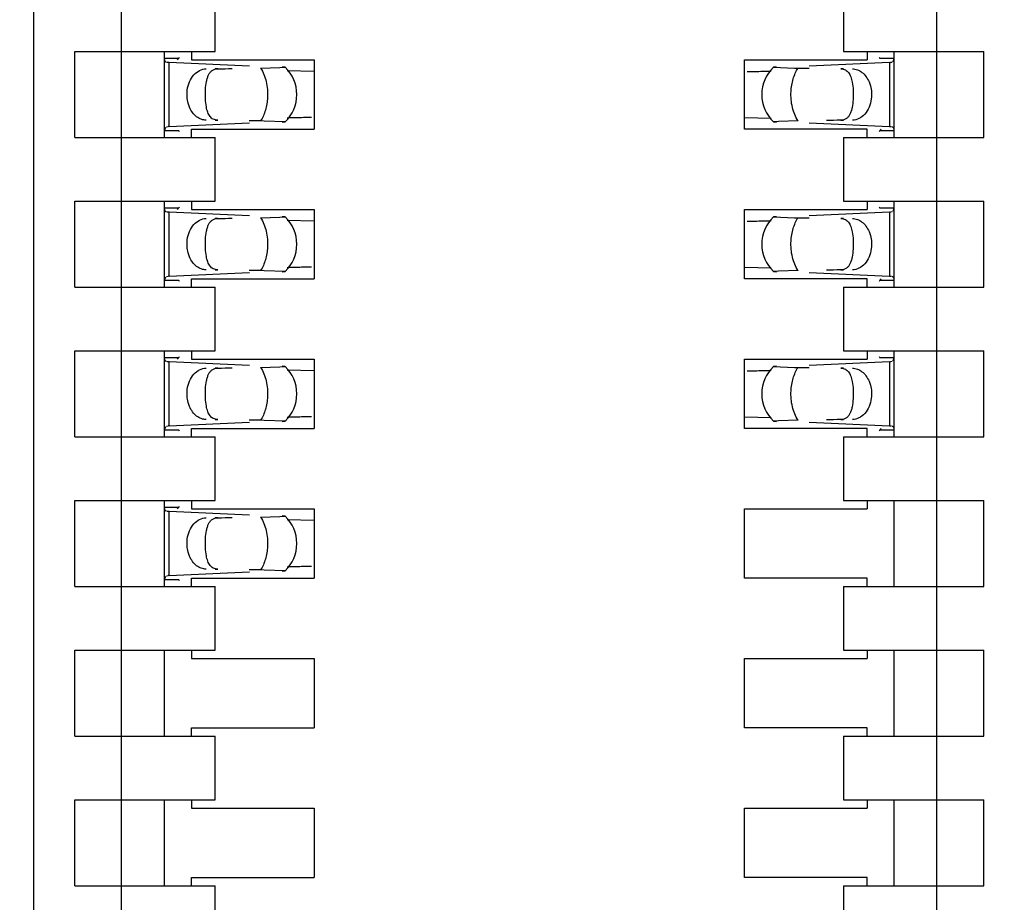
# Model space of a CAD drawing. Header units: inches. Extents: x 0 to 22, y 0 to 17.
# Tile 13 of 52: x 4.074 to 4.281, y 9.169 to 9.355. Entities that reach past the tile are written whole.
import ezdxf

# ---------------------------------------------------------------- set-up
doc = ezdxf.new("R2010")
doc.units = ezdxf.units.IN
doc.header["$LTSCALE"] = 1.21
doc.header["$MEASUREMENT"] = 0
doc.layers.get('0').update_dxf_attribs({"linetype": 'CONTINUOUS'})
doc.layers.add('DIMENSIONS', color=7, linetype='CONTINUOUS')
doc.styles.get("Standard").update_dxf_attribs({"font": 'txt', "width": 0.8})
doc.dimstyles.new('DIMSTYLE_1', dxfattribs={"dimtxt": 0.125, "dimasz": 0.18, "dimexe": 0.18, "dimexo": 0.0625, "dimgap": 0.09, "dimtad": 0, "dimtih": 1, "dimtoh": 1, "dimdec": 3, "dimzin": 4, "dimdsep": 46, "dimtxsty": 'STANDARD', "dimblk": '_FILLED', "dimblk1": '_FILLED', "dimblk2": '_FILLED', "dimcen": 0.09, "dimadec": 0, "dimazin": 0, "dimtp": 0.01, "dimtm": 0.01, "dimtfac": 1, "dimtdec": 3, "dimtofl": 0, "dimtmove": 0, "dimatfit": 3, "dimldrblk": '_FILLED', "dimfxl": 1, "dimtolj": 1, "dimtzin": 4, "dimarcsym": 0})

# ---------------------------------------------------------------- blocks, each defined once
blk = doc.blocks.new('*D3')
at = {"layer": 'DIMENSIONS', "color": 2, "linetype": 'CONTINUOUS'}
blk.add_line((4.038634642, 7.6576741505), (3.554734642, 7.6576741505), dxfattribs=at)
at = {"layer": 'DIMENSIONS', "color": 2, "linetype": 'CONTINUOUS', "insert": (3.492234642, 7.7201741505), "char_height": 0.125, "width": 1.525, "attachment_point": 3, "line_spacing_factor": 0.9}
blk.add_mtext('-4.222{\\Ftxt.shx;\\W1.000000;\\H0.125000; }[107.24]', dxfattribs=at)
blk = doc.blocks.new('_FILLED')
at = {"color": 0, "linetype": 'BYBLOCK'}
blk.add_solid([(0, 0), (-1, 0.1736111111), (-1, -0.1736111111)], dxfattribs=at)
blk = doc.blocks.new('*D4')
at = {"layer": 'DIMENSIONS', "color": 2, "linetype": 'CONTINUOUS'}
blk.add_line((4.453634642, 7.0576741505), (3.554734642, 7.0576741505), dxfattribs=at)
at = {"layer": 'DIMENSIONS', "color": 2, "linetype": 'CONTINUOUS', "insert": (3.492234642, 7.1201741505), "char_height": 0.125, "width": 1.525, "attachment_point": 3, "line_spacing_factor": 0.9}
blk.add_mtext('-4.822{\\Ftxt.shx;\\W1.000000;\\H0.125000; }[122.48]', dxfattribs=at)
blk = doc.blocks.new('*D5')
at = {"layer": 'DIMENSIONS', "color": 2, "linetype": 'CONTINUOUS'}
for p, q in [((4.0577810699, 6.9362306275), (3.9375, 6.75)), ((4.441734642, 6.9362306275), (4.0577810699, 6.9362306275)), ((3.9375, 6.75), (3.554734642, 6.75))]:
    blk.add_line(p, q, dxfattribs=at)
at = {"layer": 'DIMENSIONS', "color": 2, "linetype": 'CONTINUOUS', "insert": (3.492234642, 6.8125), "char_height": 0.125, "width": 1.525, "attachment_point": 3, "line_spacing_factor": 0.9}
blk.add_mtext('-4.943{\\Ftxt.shx;\\W1.000000;\\H0.125000; }[125.56]', dxfattribs=at)

msp = doc.modelspace()

# ---------------------------------------------------------------- linework, layer by layer
at = {"color": 7, "linetype": 'CONTINUOUS'}
for p, q in [((4.2667716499, 8.3053749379), (4.2667716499, 10.8770284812)), ((4.0766141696, 8.2919891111), (4.0766141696, 10.8293906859)), ((4.0951181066, 8.3562762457), (4.0951181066, 10.8261271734)), ((4.1148031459, 9.3482883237), (4.1148031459, 9.3616741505)), ((4.2470866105, 9.3616741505), (4.2470866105, 9.3482883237)), ((4.0852755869, 9.3301780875), (4.0852755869, 9.3482883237)), ((4.0852755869, 9.3482883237), (4.1148031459, 9.3482883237)), ((4.1041732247, 9.3301780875), (4.1041732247, 9.3482883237)), ((4.1071184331, 9.3467949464), (4.1041732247, 9.3467949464)), ((4.1041732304, 9.3467863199), (4.1041741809, 9.3468571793)), ((4.1041881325, 9.3465492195), (4.1041732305, 9.3467850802)), ((4.106902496, 9.3465420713), (4.1071184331, 9.3467949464)), ((4.109842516, 9.3482883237), (4.109842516, 9.3465166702)), ((4.109842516, 9.3465166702), (4.1356692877, 9.3465166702)), ((4.1356692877, 9.3465166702), (4.1356692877, 9.331949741)), ((4.2262204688, 9.331949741), (4.2262204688, 9.3465166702)), ((4.2262204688, 9.3465166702), (4.2520472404, 9.3465166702)), ((4.2470866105, 9.3482883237), (4.2766141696, 9.3482883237)), ((4.2520472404, 9.3482883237), (4.2520472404, 9.3465166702)), ((4.2577165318, 9.3467949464), (4.2547713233, 9.3467949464)), ((4.2577165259, 9.3467850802), (4.2574714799, 9.3460770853)), ((4.2577155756, 9.3468571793), (4.257716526, 9.3467863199)), ((4.2577165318, 9.3482883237), (4.2577165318, 9.3301780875)), ((4.2766141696, 9.3301780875), (4.2766141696, 9.3482883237)), ((4.1051400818, 9.3459740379), (4.104724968, 9.3459966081)), ((4.1220231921, 9.3451914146), (4.105140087, 9.3459758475)), ((4.1243585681, 9.3447982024), (4.1284519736, 9.3448902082)), ((4.1284519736, 9.3448902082), (4.1295120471, 9.3449584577)), ((4.1295237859, 9.3449695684), (4.1288931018, 9.3450228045)), ((4.2329966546, 9.3450228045), (4.2323659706, 9.3449695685)), ((4.2323659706, 9.3449695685), (4.2367844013, 9.3448106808)), ((4.2367844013, 9.3448106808), (4.2375311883, 9.3447982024)), ((4.2567496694, 9.3459758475), (4.2398665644, 9.3451914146)), ((4.2573293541, 9.3460078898), (4.2569714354, 9.3459853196)), ((4.1356586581, 9.3440466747), (4.1299942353, 9.3441870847)), ((4.2262310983, 9.3344197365), (4.2318955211, 9.3342793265)), ((4.1041732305, 9.331681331), (4.1044182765, 9.3323893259)), ((4.1045604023, 9.3324585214), (4.104918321, 9.3324810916)), ((4.105140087, 9.3324905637), (4.1220231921, 9.3332749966)), ((4.109842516, 9.3301780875), (4.109842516, 9.331949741)), ((4.109842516, 9.331949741), (4.1356692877, 9.331949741)), ((4.1251053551, 9.3336557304), (4.1243585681, 9.3336682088)), ((4.1295237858, 9.3334968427), (4.1251053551, 9.3336557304)), ((4.1288931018, 9.3334436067), (4.1295237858, 9.3334968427)), ((4.2520472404, 9.331949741), (4.2262204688, 9.331949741)), ((4.2323659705, 9.3334968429), (4.2329966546, 9.3334436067)), ((4.2334377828, 9.333576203), (4.2323777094, 9.3335079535)), ((4.2375311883, 9.3336682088), (4.2334377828, 9.333576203)), ((4.2398665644, 9.3332749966), (4.2567496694, 9.3324905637)), ((4.2520472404, 9.3301780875), (4.2520472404, 9.331949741)), ((4.2549872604, 9.3319243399), (4.2547713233, 9.3316714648)), ((4.2567496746, 9.3324923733), (4.2571647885, 9.3324698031)), ((4.2577016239, 9.3319171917), (4.2577165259, 9.331681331)), ((4.0852755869, 9.3301780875), (4.1148031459, 9.3301780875)), ((4.1041732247, 9.3316714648), (4.1071184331, 9.3316714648)), ((4.1041741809, 9.3316092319), (4.1041732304, 9.3316800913)), ((4.1148031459, 9.3167922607), (4.1148031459, 9.3301780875)), ((4.2470866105, 9.3301780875), (4.2470866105, 9.3167922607)), ((4.2470866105, 9.3301780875), (4.2766141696, 9.3301780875)), ((4.2547713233, 9.3316714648), (4.2577165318, 9.3316714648)), ((4.257716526, 9.3316800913), (4.2577155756, 9.3316092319)), ((4.0852755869, 9.2986820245), (4.0852755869, 9.3167922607)), ((4.0852755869, 9.3167922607), (4.1148031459, 9.3167922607)), ((4.1041732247, 9.2986820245), (4.1041732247, 9.3167922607)), ((4.1041732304, 9.3152902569), (4.1041741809, 9.3153611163)), ((4.109842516, 9.3167922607), (4.109842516, 9.3150206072)), ((4.2470866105, 9.3167922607), (4.2766141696, 9.3167922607)), ((4.2520472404, 9.3167922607), (4.2520472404, 9.3150206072)), ((4.2577155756, 9.3153611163), (4.257716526, 9.3152902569)), ((4.2577165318, 9.3167922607), (4.2577165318, 9.2986820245)), ((4.2766141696, 9.2986820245), (4.2766141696, 9.3167922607)), ((4.1071184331, 9.3152988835), (4.1041732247, 9.3152988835)), ((4.1041881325, 9.3150531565), (4.1041732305, 9.3152890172)), ((4.1051400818, 9.3144779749), (4.104724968, 9.3145005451)), ((4.1220231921, 9.3136953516), (4.105140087, 9.3144797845)), ((4.106902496, 9.3150460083), (4.1071184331, 9.3152988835)), ((4.109842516, 9.3150206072), (4.1356692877, 9.3150206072)), ((4.1243585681, 9.3133021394), (4.1284519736, 9.3133941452)), ((4.1284519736, 9.3133941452), (4.1295120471, 9.3134623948)), ((4.1295237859, 9.3134735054), (4.1288931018, 9.3135267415)), ((4.1356692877, 9.3150206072), (4.1356692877, 9.300453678)), ((4.2262204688, 9.300453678), (4.2262204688, 9.3150206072)), ((4.2262204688, 9.3150206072), (4.2520472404, 9.3150206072)), ((4.2329966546, 9.3135267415), (4.2323659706, 9.3134735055)), ((4.2323659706, 9.3134735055), (4.2367844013, 9.3133146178)), ((4.2367844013, 9.3133146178), (4.2375311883, 9.3133021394)), ((4.2567496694, 9.3144797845), (4.2398665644, 9.3136953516)), ((4.2577165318, 9.3152988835), (4.2547713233, 9.3152988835)), ((4.2573293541, 9.3145118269), (4.2569714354, 9.3144892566)), ((4.2577165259, 9.3152890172), (4.2574714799, 9.3145810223)), ((4.1356586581, 9.3125506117), (4.1299942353, 9.3126910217)), ((4.2262310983, 9.3029236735), (4.2318955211, 9.3027832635)), ((4.1041732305, 9.300185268), (4.1044182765, 9.3008932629)), ((4.1045604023, 9.3009624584), (4.104918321, 9.3009850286)), ((4.105140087, 9.3009945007), (4.1220231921, 9.3017789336)), ((4.1251053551, 9.3021596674), (4.1243585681, 9.3021721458)), ((4.1295237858, 9.3020007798), (4.1251053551, 9.3021596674)), ((4.1288931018, 9.3019475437), (4.1295237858, 9.3020007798)), ((4.2323659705, 9.3020007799), (4.2329966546, 9.3019475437)), ((4.2334377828, 9.30208014), (4.2323777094, 9.3020118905)), ((4.2375311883, 9.3021721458), (4.2334377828, 9.30208014)), ((4.2398665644, 9.3017789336), (4.2567496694, 9.3009945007)), ((4.2567496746, 9.3009963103), (4.2571647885, 9.3009737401)), ((4.1041732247, 9.3001754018), (4.1071184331, 9.3001754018)), ((4.1041741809, 9.3001131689), (4.1041732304, 9.3001840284)), ((4.109842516, 9.2986820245), (4.109842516, 9.300453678)), ((4.109842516, 9.300453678), (4.1356692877, 9.300453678)), ((4.2520472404, 9.300453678), (4.2262204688, 9.300453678)), ((4.2520472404, 9.2986820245), (4.2520472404, 9.300453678)), ((4.2549872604, 9.3004282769), (4.2547713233, 9.3001754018)), ((4.2547713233, 9.3001754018), (4.2577165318, 9.3001754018)), ((4.2577016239, 9.3004211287), (4.2577165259, 9.300185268)), ((4.257716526, 9.3001840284), (4.2577155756, 9.3001131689)), ((4.0852755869, 9.2986820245), (4.1148031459, 9.2986820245)), ((4.1148031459, 9.2852961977), (4.1148031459, 9.2986820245)), ((4.2470866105, 9.2986820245), (4.2766141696, 9.2986820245)), ((4.2470866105, 9.2986820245), (4.2470866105, 9.2852961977)), ((4.0852755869, 9.2671859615), (4.0852755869, 9.2852961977)), ((4.0852755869, 9.2852961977), (4.1148031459, 9.2852961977)), ((4.1041732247, 9.2671859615), (4.1041732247, 9.2852961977)), ((4.109842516, 9.2852961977), (4.109842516, 9.2835245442)), ((4.2470866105, 9.2852961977), (4.2766141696, 9.2852961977)), ((4.2520472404, 9.2852961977), (4.2520472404, 9.2835245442)), ((4.2577165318, 9.2852961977), (4.2577165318, 9.2671859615)), ((4.2766141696, 9.2671859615), (4.2766141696, 9.2852961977)), ((4.1071184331, 9.2838028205), (4.1041732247, 9.2838028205)), ((4.1041732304, 9.2837941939), (4.1041741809, 9.2838650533)), ((4.1041881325, 9.2835570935), (4.1041732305, 9.2837929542)), ((4.1051400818, 9.2829819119), (4.104724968, 9.2830044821)), ((4.1220231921, 9.2821992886), (4.105140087, 9.2829837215)), ((4.106902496, 9.2835499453), (4.1071184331, 9.2838028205)), ((4.109842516, 9.2835245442), (4.1356692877, 9.2835245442)), ((4.1356692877, 9.2835245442), (4.1356692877, 9.2689576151)), ((4.2262204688, 9.2689576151), (4.2262204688, 9.2835245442)), ((4.2262204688, 9.2835245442), (4.2520472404, 9.2835245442)), ((4.2567496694, 9.2829837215), (4.2398665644, 9.2821992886)), ((4.2577165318, 9.2838028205), (4.2547713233, 9.2838028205)), ((4.2573293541, 9.2830157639), (4.2569714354, 9.2829931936)), ((4.2577165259, 9.2837929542), (4.2574714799, 9.2830849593)), ((4.2577155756, 9.2838650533), (4.257716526, 9.2837941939)), ((4.1243585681, 9.2818060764), (4.1284519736, 9.2818980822)), ((4.1284519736, 9.2818980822), (4.1295120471, 9.2819663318)), ((4.1295237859, 9.2819774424), (4.1288931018, 9.2820306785)), ((4.1356586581, 9.2810545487), (4.1299942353, 9.2811949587)), ((4.2329966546, 9.2820306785), (4.2323659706, 9.2819774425)), ((4.2323659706, 9.2819774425), (4.2367844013, 9.2818185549)), ((4.2367844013, 9.2818185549), (4.2375311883, 9.2818060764)), ((4.105140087, 9.2694984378), (4.1220231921, 9.2702828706)), ((4.1251053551, 9.2706636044), (4.1243585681, 9.2706760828)), ((4.1295237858, 9.2705047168), (4.1251053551, 9.2706636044)), ((4.1288931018, 9.2704514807), (4.1295237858, 9.2705047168)), ((4.2262310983, 9.2714276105), (4.2318955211, 9.2712872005)), ((4.2323659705, 9.2705047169), (4.2329966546, 9.2704514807)), ((4.2334377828, 9.270584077), (4.2323777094, 9.2705158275)), ((4.2375311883, 9.2706760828), (4.2334377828, 9.270584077)), ((4.2398665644, 9.2702828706), (4.2567496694, 9.2694984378)), ((4.1041732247, 9.2686793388), (4.1071184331, 9.2686793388)), ((4.1041732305, 9.268689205), (4.1044182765, 9.2693971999)), ((4.1041741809, 9.2686171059), (4.1041732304, 9.2686879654)), ((4.1045604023, 9.2694663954), (4.104918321, 9.2694889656)), ((4.109842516, 9.2671859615), (4.109842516, 9.2689576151)), ((4.109842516, 9.2689576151), (4.1356692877, 9.2689576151)), ((4.2520472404, 9.2689576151), (4.2262204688, 9.2689576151)), ((4.2520472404, 9.2671859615), (4.2520472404, 9.2689576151)), ((4.2549872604, 9.2689322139), (4.2547713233, 9.2686793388)), ((4.2547713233, 9.2686793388), (4.2577165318, 9.2686793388)), ((4.2567496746, 9.2695002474), (4.2571647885, 9.2694776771)), ((4.2577016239, 9.2689250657), (4.2577165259, 9.268689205)), ((4.257716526, 9.2686879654), (4.2577155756, 9.2686171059)), ((4.0852755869, 9.2671859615), (4.1148031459, 9.2671859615)), ((4.1148031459, 9.2538001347), (4.1148031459, 9.2671859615)), ((4.2470866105, 9.2671859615), (4.2766141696, 9.2671859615)), ((4.2470866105, 9.2671859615), (4.2470866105, 9.2538001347)), ((4.0852755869, 9.2356898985), (4.0852755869, 9.2538001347)), ((4.0852755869, 9.2538001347), (4.1148031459, 9.2538001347)), ((4.1041732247, 9.2356898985), (4.1041732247, 9.2538001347)), ((4.109842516, 9.2538001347), (4.109842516, 9.2520284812)), ((4.2470866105, 9.2538001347), (4.2766141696, 9.2538001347)), ((4.2520472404, 9.2538001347), (4.2520472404, 9.2520284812)), ((4.2577165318, 9.2538001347), (4.2577165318, 9.2356898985)), ((4.2766141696, 9.2356898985), (4.2766141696, 9.2538001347)), ((4.1071184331, 9.2523067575), (4.1041732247, 9.2523067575)), ((4.1041732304, 9.2522981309), (4.1041741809, 9.2523689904)), ((4.1041881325, 9.2520610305), (4.1041732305, 9.2522968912)), ((4.1051400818, 9.2514858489), (4.104724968, 9.2515084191)), ((4.1220231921, 9.2507032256), (4.105140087, 9.2514876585)), ((4.106902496, 9.2520538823), (4.1071184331, 9.2523067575)), ((4.109842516, 9.2520284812), (4.1356692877, 9.2520284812)), ((4.1356692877, 9.2520284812), (4.1356692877, 9.2374615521)), ((4.2262204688, 9.2374615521), (4.2262204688, 9.2520284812)), ((4.2262204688, 9.2520284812), (4.2520472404, 9.2520284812)), ((4.1243585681, 9.2503100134), (4.1284519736, 9.2504020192)), ((4.1284519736, 9.2504020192), (4.1295120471, 9.2504702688)), ((4.1295237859, 9.2504813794), (4.1288931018, 9.2505346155)), ((4.1356586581, 9.2495584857), (4.1299942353, 9.2496988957)), ((4.105140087, 9.2380023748), (4.1220231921, 9.2387868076)), ((4.1251053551, 9.2391675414), (4.1243585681, 9.2391800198)), ((4.1295237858, 9.2390086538), (4.1251053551, 9.2391675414)), ((4.1288931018, 9.2389554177), (4.1295237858, 9.2390086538)), ((4.1041732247, 9.2371832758), (4.1071184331, 9.2371832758)), ((4.1041732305, 9.237193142), (4.1044182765, 9.2379011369)), ((4.1041741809, 9.2371210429), (4.1041732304, 9.2371919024)), ((4.1045604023, 9.2379703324), (4.104918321, 9.2379929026)), ((4.109842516, 9.2356898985), (4.109842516, 9.2374615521)), ((4.109842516, 9.2374615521), (4.1356692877, 9.2374615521)), ((4.2520472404, 9.2374615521), (4.2262204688, 9.2374615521)), ((4.2520472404, 9.2356898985), (4.2520472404, 9.2374615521)), ((4.0852755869, 9.2356898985), (4.1148031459, 9.2356898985)), ((4.1148031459, 9.2223040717), (4.1148031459, 9.2356898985)), ((4.2470866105, 9.2356898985), (4.2766141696, 9.2356898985)), ((4.2470866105, 9.2356898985), (4.2470866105, 9.2223040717)), ((4.0852755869, 9.2041938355), (4.0852755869, 9.2223040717)), ((4.0852755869, 9.2223040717), (4.1148031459, 9.2223040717)), ((4.1041732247, 9.2041938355), (4.1041732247, 9.2223040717)), ((4.109842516, 9.2223040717), (4.109842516, 9.2205324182)), ((4.2470866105, 9.2223040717), (4.2766141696, 9.2223040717)), ((4.2520472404, 9.2223040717), (4.2520472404, 9.2205324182)), ((4.2577165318, 9.2223040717), (4.2577165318, 9.2041938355)), ((4.2766141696, 9.2041938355), (4.2766141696, 9.2223040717)), ((4.109842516, 9.2205324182), (4.1356692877, 9.2205324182)), ((4.1356692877, 9.2205324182), (4.1356692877, 9.2059654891)), ((4.2262204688, 9.2059654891), (4.2262204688, 9.2205324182)), ((4.2262204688, 9.2205324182), (4.2520472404, 9.2205324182)), ((4.109842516, 9.2041938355), (4.109842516, 9.2059654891)), ((4.109842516, 9.2059654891), (4.1356692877, 9.2059654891)), ((4.2520472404, 9.2059654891), (4.2262204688, 9.2059654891)), ((4.2520472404, 9.2041938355), (4.2520472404, 9.2059654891)), ((4.0852755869, 9.2041938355), (4.1148031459, 9.2041938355)), ((4.1148031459, 9.1908080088), (4.1148031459, 9.2041938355)), ((4.2470866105, 9.2041938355), (4.2766141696, 9.2041938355)), ((4.2470866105, 9.2041938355), (4.2470866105, 9.1908080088)), ((4.0852755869, 9.1726977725), (4.0852755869, 9.1908080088)), ((4.0852755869, 9.1908080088), (4.1148031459, 9.1908080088)), ((4.1041732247, 9.1726977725), (4.1041732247, 9.1908080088)), ((4.109842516, 9.1908080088), (4.109842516, 9.1890363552)), ((4.109842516, 9.1890363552), (4.1356692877, 9.1890363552)), ((4.1356692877, 9.1890363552), (4.1356692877, 9.1744694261)), ((4.2262204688, 9.1744694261), (4.2262204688, 9.1890363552)), ((4.2262204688, 9.1890363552), (4.2520472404, 9.1890363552)), ((4.2470866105, 9.1908080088), (4.2766141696, 9.1908080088)), ((4.2520472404, 9.1908080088), (4.2520472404, 9.1890363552)), ((4.2577165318, 9.1908080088), (4.2577165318, 9.1726977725)), ((4.2766141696, 9.1726977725), (4.2766141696, 9.1908080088)), ((4.109842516, 9.1726977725), (4.109842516, 9.1744694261)), ((4.109842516, 9.1744694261), (4.1356692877, 9.1744694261)), ((4.2520472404, 9.1744694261), (4.2262204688, 9.1744694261)), ((4.2520472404, 9.1726977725), (4.2520472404, 9.1744694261)), ((4.0852755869, 9.1726977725), (4.1148031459, 9.1726977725)), ((4.1148031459, 9.1593119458), (4.1148031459, 9.1726977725)), ((4.2470866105, 9.1726977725), (4.2766141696, 9.1726977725)), ((4.2470866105, 9.1726977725), (4.2470866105, 9.1593119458))]:
    msp.add_line(p, q, dxfattribs=at)
at = {"color": 9, "linetype": 'CONTINUOUS'}
for p, q in [((4.105140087, 9.3324905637), (4.105140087, 9.3459758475)), ((4.1153828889, 9.3446465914), (4.1148031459, 9.3446465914)), ((4.2470866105, 9.3446465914), (4.2465068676, 9.3446465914)), ((4.2567496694, 9.3459758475), (4.2567496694, 9.3324905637)), ((4.1148031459, 9.3338198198), (4.1153828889, 9.3338198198)), ((4.2465068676, 9.3338198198), (4.2470866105, 9.3338198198)), ((4.105140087, 9.3009945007), (4.105140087, 9.3144797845)), ((4.2567496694, 9.3144797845), (4.2567496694, 9.3009945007)), ((4.1153828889, 9.3131505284), (4.1148031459, 9.3131505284)), ((4.2470866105, 9.3131505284), (4.2465068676, 9.3131505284)), ((4.1148031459, 9.3023237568), (4.1153828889, 9.3023237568)), ((4.2465068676, 9.3023237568), (4.2470866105, 9.3023237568)), ((4.105140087, 9.2694984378), (4.105140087, 9.2829837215)), ((4.2567496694, 9.2829837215), (4.2567496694, 9.2694984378)), ((4.1153828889, 9.2816544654), (4.1148031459, 9.2816544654)), ((4.2470866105, 9.2816544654), (4.2465068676, 9.2816544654)), ((4.1148031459, 9.2708276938), (4.1153828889, 9.2708276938)), ((4.2465068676, 9.2708276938), (4.2470866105, 9.2708276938)), ((4.105140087, 9.2380023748), (4.105140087, 9.2514876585)), ((4.1153828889, 9.2501584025), (4.1148031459, 9.2501584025)), ((4.1148031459, 9.2393316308), (4.1153828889, 9.2393316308))]:
    msp.add_line(p, q, dxfattribs=at)
at = {"color": 7, "linetype": 'CONTINUOUS'}
for centre, radius, start, end in [((4.124129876, 9.3392332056), 0.0078740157, 313.2376953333, 46.7623047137), ((4.2377598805, 9.3392332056), 0.0078740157, 133.2376953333, 226.7623047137), ((4.255193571, 9.378753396), 0.0328162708, 272.7179069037, 273.1055942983), ((4.2163025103, 9.8719820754), 0.5280282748, 271.1421004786, 271.4972558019), ((4.2239819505, 9.5818947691), 0.2378393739, 271.4738626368, 271.9067402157), ((4.1379078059, 9.0965716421), 0.2378393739, 91.4738626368, 91.9067402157), ((4.1455872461, 8.8064843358), 0.5280282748, 91.1421004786, 91.4972558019), ((4.1066961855, 9.2997130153), 0.0328162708, 92.7179069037, 93.1055942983), ((4.124129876, 9.3077371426), 0.0078740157, 313.2376953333, 46.7623047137), ((4.2377598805, 9.3077371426), 0.0078740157, 133.2376953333, 226.7623047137), ((4.255193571, 9.3472573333), 0.0328162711, 272.7179069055, 273.1055942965), ((4.2163025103, 9.840486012), 0.5280282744, 271.1421004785, 271.497255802), ((4.2239819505, 9.5503987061), 0.2378393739, 271.4738626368, 271.9067402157), ((4.1455872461, 8.7749882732), 0.5280282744, 91.1421004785, 91.497255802), ((4.1066961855, 9.2682169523), 0.0328162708, 92.7179069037, 93.1055942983), ((4.1379078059, 9.0650755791), 0.2378393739, 91.4738626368, 91.9067402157), ((4.255193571, 9.3157612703), 0.0328162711, 272.7179069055, 273.1055942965), ((4.124129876, 9.2762410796), 0.0078740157, 313.2376953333, 46.7623047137), ((4.2163025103, 9.808989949), 0.5280282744, 271.1421004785, 271.497255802), ((4.2377598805, 9.2762410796), 0.0078740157, 133.2376953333, 226.7623047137), ((4.2239819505, 9.5189026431), 0.2378393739, 271.4738626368, 271.9067402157), ((4.1379078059, 9.0335795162), 0.2378393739, 91.4738626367, 91.9067402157), ((4.1455872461, 8.7434922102), 0.5280282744, 91.1421004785, 91.497255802), ((4.1066961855, 9.2367208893), 0.0328162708, 92.7179069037, 93.1055942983), ((4.124129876, 9.2447450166), 0.0078740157, 313.2376953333, 46.7623047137), ((4.1379078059, 9.0020834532), 0.2378393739, 91.4738626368, 91.9067402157), ((4.1455872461, 8.7119961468), 0.5280282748, 91.1421004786, 91.4972558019), ((4.1066961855, 9.205224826), 0.0328162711, 92.7179069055, 93.1055942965)]:
    msp.add_arc(centre, radius, start, end, dxfattribs=at)
for centre, major_axis, ratio, start_param, end_param in [((4.1059805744, 9.3578161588), (0, 0.0118110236), 0.2679491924, -2.7738167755, -2.7145116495), ((4.255909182, 9.3578161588), (0, 0.0118110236), 0.2679491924, -3.5686741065, -3.5093685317), ((3.7877231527, 9.3392332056), (0.4711895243, 0.0078735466), 0.0001824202, -0.8018391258, -0.7929241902), ((4.5741666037, 9.3392332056), (0.4711895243, -0.0078735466), 0.0001824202, -2.366612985, -2.3595019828), ((3.7877231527, 9.3392332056), (0.4711895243, -0.0078735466), 0.0001824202, 0.7749796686, 0.7820906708), ((4.5741666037, 9.3392332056), (0.4711895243, 0.0078735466), 0.0001824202, 2.3397535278, 2.3486684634), ((4.1059805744, 9.3206502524), (0, 0.0118110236), 0.2679491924, -0.4270814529, -0.3677758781), ((4.255909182, 9.3206502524), (0, 0.0118110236), 0.2679491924, 0.3677758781, 0.4270810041), ((4.1059805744, 9.3263200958), (-0, 0.0118110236), 0.2679491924, -2.7738167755, -2.7145116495), ((4.255909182, 9.3263200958), (0, 0.0118110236), 0.2679491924, -3.5686741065, -3.5093685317), ((4.5741666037, 9.3077371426), (0.4711895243, -0.0078735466), 0.0001824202, -2.366612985, -2.3595019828), ((3.7877231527, 9.3077371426), (0.4711895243, 0.0078735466), 0.0001824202, -0.8018391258, -0.7929241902), ((3.7877231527, 9.3077371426), (0.4711895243, -0.0078735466), 0.0001824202, 0.7749796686, 0.7820906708), ((4.5741666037, 9.3077371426), (0.4711895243, 0.0078735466), 0.0001824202, 2.3397535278, 2.3486684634), ((4.1059805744, 9.2891541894), (0, 0.0118110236), 0.2679491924, -0.4270814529, -0.3677758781), ((4.255909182, 9.2891541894), (-0, 0.0118110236), 0.2679491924, 0.3677758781, 0.4270810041), ((4.1059805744, 9.2948240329), (0, 0.0118110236), 0.2679491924, -2.7738167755, -2.7145116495), ((4.255909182, 9.2948240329), (-0, 0.0118110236), 0.2679491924, -3.5686741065, -3.5093685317), ((3.7877231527, 9.2762410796), (0.4711895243, 0.0078735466), 0.0001824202, -0.8018391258, -0.7929241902), ((4.5741666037, 9.2762410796), (0.4711895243, -0.0078735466), 0.0001824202, -2.366612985, -2.3595019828), ((3.7877231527, 9.2762410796), (0.4711895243, -0.0078735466), 0.0001824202, 0.7749796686, 0.7820906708), ((4.5741666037, 9.2762410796), (0.4711895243, 0.0078735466), 0.0001824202, 2.3397535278, 2.3486684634), ((4.1059805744, 9.2576581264), (-0, 0.0118110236), 0.2679491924, -0.4270814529, -0.3677758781), ((4.255909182, 9.2576581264), (0, 0.0118110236), 0.2679491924, 0.3677758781, 0.4270810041), ((4.1059805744, 9.2633279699), (-0, 0.0118110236), 0.2679491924, -2.7738167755, -2.7145116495), ((3.7877231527, 9.2447450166), (0.4711895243, 0.0078735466), 0.0001824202, -0.8018391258, -0.7929241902), ((3.7877231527, 9.2447450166), (0.4711895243, -0.0078735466), 0.0001824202, 0.7749796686, 0.7820906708), ((4.1059805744, 9.2261620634), (-0, 0.0118110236), 0.2679491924, -0.4270814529, -0.3677758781)]:
    msp.add_ellipse(centre, major_axis=major_axis, ratio=ratio, start_param=start_param, end_param=end_param, dxfattribs=at)
for points, knots in [([(4.1045603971, 9.3460060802), (4.1045102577, 9.3460216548), (4.1044135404, 9.3460683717), (4.1042522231, 9.3462407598), (4.1042050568, 9.346423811), (4.1041881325, 9.3465492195)], [0, 0, 0, 0, 0.2267990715, 0.4533532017, 1, 1, 1, 1]), ([(4.1089477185, 9.3401654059), (4.1090272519, 9.3407664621), (4.1093319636, 9.3419151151), (4.1102222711, 9.343377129), (4.1114591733, 9.3443805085), (4.1124563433, 9.3446386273), (4.1129328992, 9.3446465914)], [0, 0, 0, 0, 0.28045492, 0.5418465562, 0.779528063, 1, 1, 1, 1]), ([(4.112774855, 9.3402451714), (4.1128097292, 9.3408326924), (4.1129017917, 9.3416754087), (4.1131599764, 9.3427170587), (4.1134069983, 9.3433616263), (4.1137327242, 9.3439009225), (4.1141673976, 9.3443217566), (4.1147336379, 9.3445887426), (4.1151589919, 9.3446428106), (4.1153828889, 9.3446465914)], [0, 0, 0, 0, 0.3111597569, 0.4460927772, 0.566488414, 0.6748242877, 0.776716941, 0.8816123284, 1, 1, 1, 1]), ([(4.2465068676, 9.3446465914), (4.2468395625, 9.3446409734), (4.2473355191, 9.3445466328), (4.2478665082, 9.3441922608), (4.24817979, 9.3438536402), (4.248433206, 9.3434439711), (4.2487196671, 9.3427813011), (4.2488547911, 9.3422317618), (4.2489267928, 9.3418476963)], [0, 0, 0, 0, 0.246021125, 0.3565709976, 0.4674902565, 0.584442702, 0.7110848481, 1, 1, 1, 1]), ([(4.2489568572, 9.3446465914), (4.2493132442, 9.3446406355), (4.2500461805, 9.3444984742), (4.2510407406, 9.3439255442), (4.2518803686, 9.3430442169), (4.2522924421, 9.3423140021), (4.2524629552, 9.3419199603)], [0, 0, 0, 0, 0.2285254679, 0.4679518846, 0.7247253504, 1, 1, 1, 1]), ([(4.1129629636, 9.3366187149), (4.1128552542, 9.3371932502), (4.1127335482, 9.3384037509), (4.1127376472, 9.3396183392), (4.112774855, 9.3402451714)], [0, 0, 0, 0, 0.4821064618, 1, 1, 1, 1]), ([(4.2489267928, 9.3418476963), (4.2490345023, 9.341273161), (4.2491562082, 9.3400626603), (4.2491521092, 9.338848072), (4.2491149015, 9.3382212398)], [0, 0, 0, 0, 0.4821064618, 1, 1, 1, 1]), ([(4.2524629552, 9.3419199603), (4.2525821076, 9.3416446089), (4.2529852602, 9.3404853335), (4.2530633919, 9.339218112), (4.2529420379, 9.3383010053)], [0, 0, 0, 0, 0.2448939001, 1, 1, 1, 1]), ([(4.1094268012, 9.3365464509), (4.1093076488, 9.3368218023), (4.1089044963, 9.3379810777), (4.1088263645, 9.3392482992), (4.1089477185, 9.3401654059)], [0, 0, 0, 0, 0.2448939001, 1, 1, 1, 1]), ([(4.2491149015, 9.3382212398), (4.2490800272, 9.3376337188), (4.2489879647, 9.3367910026), (4.24872978, 9.3357493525), (4.2484827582, 9.3351047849), (4.2481570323, 9.3345654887), (4.2477223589, 9.3341446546), (4.2471561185, 9.3338776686), (4.2467307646, 9.3338236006), (4.2465068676, 9.3338198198)], [0, 0, 0, 0, 0.3111597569, 0.4460927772, 0.566488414, 0.6748242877, 0.776716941, 0.8816123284, 1, 1, 1, 1]), ([(4.2529420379, 9.3383010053), (4.2528625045, 9.3376999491), (4.2525577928, 9.3365512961), (4.2516674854, 9.3350892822), (4.2504305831, 9.3340859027), (4.2494334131, 9.3338277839), (4.2489568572, 9.3338198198)], [0, 0, 0, 0, 0.28045492, 0.5418465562, 0.779528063, 1, 1, 1, 1]), ([(4.1129328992, 9.3338198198), (4.1125765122, 9.3338257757), (4.1118435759, 9.333967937), (4.1108490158, 9.334540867), (4.1100093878, 9.3354221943), (4.1095973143, 9.3361524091), (4.1094268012, 9.3365464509)], [0, 0, 0, 0, 0.2285254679, 0.4679518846, 0.7247253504, 1, 1, 1, 1]), ([(4.1153828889, 9.3338198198), (4.1150501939, 9.3338254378), (4.1145542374, 9.3339197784), (4.1140232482, 9.3342741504), (4.1137099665, 9.334612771), (4.1134565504, 9.3350224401), (4.1131700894, 9.3356851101), (4.1130349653, 9.3362346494), (4.1129629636, 9.3366187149)], [0, 0, 0, 0, 0.246021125, 0.3565709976, 0.4674902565, 0.584442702, 0.7110848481, 1, 1, 1, 1]), ([(4.2573293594, 9.332460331), (4.2573794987, 9.3324447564), (4.257476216, 9.3323980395), (4.2576375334, 9.3322256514), (4.2576846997, 9.3320426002), (4.2577016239, 9.3319171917)], [0, 0, 0, 0, 0.2267990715, 0.4533532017, 1, 1, 1, 1]), ([(4.1045603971, 9.3145100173), (4.1045102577, 9.3145255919), (4.1044135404, 9.3145723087), (4.1042522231, 9.3147446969), (4.1042050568, 9.314927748), (4.1041881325, 9.3150531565)], [0, 0, 0, 0, 0.2267990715, 0.4533532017, 1, 1, 1, 1]), ([(4.1089477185, 9.3086693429), (4.1090272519, 9.3092703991), (4.1093319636, 9.3104190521), (4.1102222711, 9.311881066), (4.1114591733, 9.3128844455), (4.1124563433, 9.3131425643), (4.1129328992, 9.3131505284)], [0, 0, 0, 0, 0.28045492, 0.5418465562, 0.779528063, 1, 1, 1, 1]), ([(4.112774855, 9.3087491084), (4.1128097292, 9.3093366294), (4.1129017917, 9.3101793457), (4.1131599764, 9.3112209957), (4.1134069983, 9.3118655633), (4.1137327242, 9.3124048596), (4.1141673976, 9.3128256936), (4.1147336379, 9.3130926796), (4.1151589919, 9.3131467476), (4.1153828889, 9.3131505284)], [0, 0, 0, 0, 0.3111597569, 0.4460927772, 0.566488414, 0.6748242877, 0.776716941, 0.8816123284, 1, 1, 1, 1]), ([(4.2465068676, 9.3131505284), (4.2468395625, 9.3131449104), (4.2473355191, 9.3130505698), (4.2478665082, 9.3126961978), (4.24817979, 9.3123575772), (4.248433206, 9.3119479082), (4.2487196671, 9.3112852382), (4.2488547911, 9.3107356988), (4.2489267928, 9.3103516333)], [0, 0, 0, 0, 0.246021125, 0.3565709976, 0.4674902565, 0.584442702, 0.7110848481, 1, 1, 1, 1]), ([(4.2489568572, 9.3131505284), (4.2493132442, 9.3131445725), (4.2500461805, 9.3130024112), (4.2510407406, 9.3124294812), (4.2518803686, 9.3115481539), (4.2522924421, 9.3108179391), (4.2524629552, 9.3104238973)], [0, 0, 0, 0, 0.2285254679, 0.4679518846, 0.7247253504, 1, 1, 1, 1]), ([(4.2489267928, 9.3103516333), (4.2490345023, 9.309777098), (4.2491562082, 9.3085665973), (4.2491521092, 9.307352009), (4.2491149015, 9.3067251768)], [0, 0, 0, 0, 0.4821064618, 1, 1, 1, 1]), ([(4.2524629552, 9.3104238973), (4.2525821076, 9.3101485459), (4.2529852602, 9.3089892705), (4.2530633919, 9.307722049), (4.2529420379, 9.3068049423)], [0, 0, 0, 0, 0.2448939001, 1, 1, 1, 1]), ([(4.1094268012, 9.3050503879), (4.1093076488, 9.3053257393), (4.1089044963, 9.3064850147), (4.1088263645, 9.3077522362), (4.1089477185, 9.3086693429)], [0, 0, 0, 0, 0.2448939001, 1, 1, 1, 1]), ([(4.1129629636, 9.3051226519), (4.1128552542, 9.3056971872), (4.1127335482, 9.3069076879), (4.1127376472, 9.3081222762), (4.112774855, 9.3087491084)], [0, 0, 0, 0, 0.4821064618, 1, 1, 1, 1]), ([(4.1129328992, 9.3023237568), (4.1125765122, 9.3023297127), (4.1118435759, 9.302471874), (4.1108490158, 9.303044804), (4.1100093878, 9.3039261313), (4.1095973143, 9.3046563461), (4.1094268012, 9.3050503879)], [0, 0, 0, 0, 0.2285254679, 0.4679518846, 0.7247253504, 1, 1, 1, 1]), ([(4.1153828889, 9.3023237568), (4.1150501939, 9.3023293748), (4.1145542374, 9.3024237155), (4.1140232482, 9.3027780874), (4.1137099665, 9.303116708), (4.1134565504, 9.3035263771), (4.1131700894, 9.3041890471), (4.1130349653, 9.3047385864), (4.1129629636, 9.3051226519)], [0, 0, 0, 0, 0.246021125, 0.3565709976, 0.4674902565, 0.584442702, 0.7110848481, 1, 1, 1, 1]), ([(4.2491149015, 9.3067251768), (4.2490800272, 9.3061376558), (4.2489879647, 9.3052949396), (4.24872978, 9.3042532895), (4.2484827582, 9.3036087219), (4.2481570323, 9.3030694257), (4.2477223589, 9.3026485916), (4.2471561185, 9.3023816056), (4.2467307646, 9.3023275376), (4.2465068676, 9.3023237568)], [0, 0, 0, 0, 0.3111597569, 0.4460927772, 0.566488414, 0.6748242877, 0.776716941, 0.8816123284, 1, 1, 1, 1]), ([(4.2529420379, 9.3068049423), (4.2528625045, 9.3062038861), (4.2525577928, 9.3050552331), (4.2516674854, 9.3035932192), (4.2504305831, 9.3025898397), (4.2494334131, 9.302331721), (4.2489568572, 9.3023237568)], [0, 0, 0, 0, 0.28045492, 0.5418465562, 0.779528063, 1, 1, 1, 1]), ([(4.2573293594, 9.300964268), (4.2573794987, 9.3009486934), (4.257476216, 9.3009019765), (4.2576375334, 9.3007295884), (4.2576846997, 9.3005465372), (4.2577016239, 9.3004211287)], [0, 0, 0, 0, 0.2267990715, 0.4533532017, 1, 1, 1, 1]), ([(4.1045603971, 9.2830139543), (4.1045102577, 9.2830295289), (4.1044135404, 9.2830762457), (4.1042522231, 9.2832486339), (4.1042050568, 9.283431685), (4.1041881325, 9.2835570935)], [0, 0, 0, 0, 0.2267990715, 0.4533532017, 1, 1, 1, 1]), ([(4.1089477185, 9.27717328), (4.1090272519, 9.2777743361), (4.1093319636, 9.2789229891), (4.1102222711, 9.280385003), (4.1114591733, 9.2813883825), (4.1124563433, 9.2816465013), (4.1129328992, 9.2816544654)], [0, 0, 0, 0, 0.28045492, 0.5418465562, 0.779528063, 1, 1, 1, 1]), ([(4.112774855, 9.2772530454), (4.1128097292, 9.2778405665), (4.1129017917, 9.2786832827), (4.1131599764, 9.2797249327), (4.1134069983, 9.2803695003), (4.1137327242, 9.2809087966), (4.1141673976, 9.2813296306), (4.1147336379, 9.2815966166), (4.1151589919, 9.2816506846), (4.1153828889, 9.2816544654)], [0, 0, 0, 0, 0.3111597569, 0.4460927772, 0.566488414, 0.6748242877, 0.776716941, 0.8816123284, 1, 1, 1, 1]), ([(4.2465068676, 9.2816544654), (4.2468395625, 9.2816488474), (4.2473355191, 9.2815545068), (4.2478665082, 9.2812001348), (4.24817979, 9.2808615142), (4.248433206, 9.2804518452), (4.2487196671, 9.2797891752), (4.2488547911, 9.2792396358), (4.2489267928, 9.2788555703)], [0, 0, 0, 0, 0.246021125, 0.3565709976, 0.4674902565, 0.584442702, 0.7110848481, 1, 1, 1, 1]), ([(4.2489568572, 9.2816544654), (4.2493132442, 9.2816485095), (4.2500461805, 9.2815063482), (4.2510407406, 9.2809334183), (4.2518803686, 9.2800520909), (4.2522924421, 9.2793218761), (4.2524629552, 9.2789278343)], [0, 0, 0, 0, 0.2285254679, 0.4679518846, 0.7247253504, 1, 1, 1, 1]), ([(4.2489267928, 9.2788555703), (4.2490345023, 9.278281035), (4.2491562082, 9.2770705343), (4.2491521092, 9.275855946), (4.2491149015, 9.2752291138)], [0, 0, 0, 0, 0.4821064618, 1, 1, 1, 1]), ([(4.2524629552, 9.2789278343), (4.2525821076, 9.278652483), (4.2529852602, 9.2774932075), (4.2530633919, 9.276225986), (4.2529420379, 9.2753088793)], [0, 0, 0, 0, 0.2448939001, 1, 1, 1, 1]), ([(4.1094268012, 9.2735543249), (4.1093076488, 9.2738296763), (4.1089044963, 9.2749889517), (4.1088263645, 9.2762561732), (4.1089477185, 9.27717328)], [0, 0, 0, 0, 0.2448939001, 1, 1, 1, 1]), ([(4.1129629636, 9.2736265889), (4.1128552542, 9.2742011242), (4.1127335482, 9.2754116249), (4.1127376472, 9.2766262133), (4.112774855, 9.2772530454)], [0, 0, 0, 0, 0.4821064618, 1, 1, 1, 1]), ([(4.2491149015, 9.2752291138), (4.2490800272, 9.2746415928), (4.2489879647, 9.2737988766), (4.24872978, 9.2727572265), (4.2484827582, 9.2721126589), (4.2481570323, 9.2715733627), (4.2477223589, 9.2711525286), (4.2471561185, 9.2708855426), (4.2467307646, 9.2708314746), (4.2465068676, 9.2708276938)], [0, 0, 0, 0, 0.3111597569, 0.4460927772, 0.566488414, 0.6748242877, 0.776716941, 0.8816123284, 1, 1, 1, 1]), ([(4.2529420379, 9.2753088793), (4.2528625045, 9.2747078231), (4.2525577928, 9.2735591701), (4.2516674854, 9.2720971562), (4.2504305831, 9.2710937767), (4.2494334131, 9.270835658), (4.2489568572, 9.2708276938)], [0, 0, 0, 0, 0.28045492, 0.5418465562, 0.779528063, 1, 1, 1, 1]), ([(4.1129328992, 9.2708276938), (4.1125765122, 9.2708336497), (4.1118435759, 9.270975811), (4.1108490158, 9.271548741), (4.1100093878, 9.2724300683), (4.1095973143, 9.2731602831), (4.1094268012, 9.2735543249)], [0, 0, 0, 0, 0.2285254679, 0.4679518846, 0.7247253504, 1, 1, 1, 1]), ([(4.1153828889, 9.2708276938), (4.1150501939, 9.2708333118), (4.1145542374, 9.2709276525), (4.1140232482, 9.2712820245), (4.1137099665, 9.2716206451), (4.1134565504, 9.2720303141), (4.1131700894, 9.2726929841), (4.1130349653, 9.2732425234), (4.1129629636, 9.2736265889)], [0, 0, 0, 0, 0.246021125, 0.3565709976, 0.4674902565, 0.584442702, 0.7110848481, 1, 1, 1, 1]), ([(4.2573293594, 9.269468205), (4.2573794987, 9.2694526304), (4.257476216, 9.2694059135), (4.2576375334, 9.2692335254), (4.2576846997, 9.2690504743), (4.2577016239, 9.2689250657)], [0, 0, 0, 0, 0.2267990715, 0.4533532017, 1, 1, 1, 1]), ([(4.1045603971, 9.2515178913), (4.1045102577, 9.2515334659), (4.1044135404, 9.2515801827), (4.1042522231, 9.2517525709), (4.1042050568, 9.251935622), (4.1041881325, 9.2520610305)], [0, 0, 0, 0, 0.2267990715, 0.4533532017, 1, 1, 1, 1]), ([(4.1089477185, 9.245677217), (4.1090272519, 9.2462782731), (4.1093319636, 9.2474269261), (4.1102222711, 9.2488889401), (4.1114591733, 9.2498923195), (4.1124563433, 9.2501504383), (4.1129328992, 9.2501584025)], [0, 0, 0, 0, 0.28045492, 0.5418465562, 0.779528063, 1, 1, 1, 1]), ([(4.112774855, 9.2457569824), (4.1128097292, 9.2463445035), (4.1129017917, 9.2471872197), (4.1131599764, 9.2482288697), (4.1134069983, 9.2488734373), (4.1137327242, 9.2494127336), (4.1141673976, 9.2498335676), (4.1147336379, 9.2501005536), (4.1151589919, 9.2501546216), (4.1153828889, 9.2501584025)], [0, 0, 0, 0, 0.3111597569, 0.4460927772, 0.566488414, 0.6748242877, 0.776716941, 0.8816123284, 1, 1, 1, 1]), ([(4.1094268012, 9.2420582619), (4.1093076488, 9.2423336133), (4.1089044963, 9.2434928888), (4.1088263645, 9.2447601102), (4.1089477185, 9.245677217)], [0, 0, 0, 0, 0.2448939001, 1, 1, 1, 1]), ([(4.1129629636, 9.2421305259), (4.1128552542, 9.2427050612), (4.1127335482, 9.2439155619), (4.1127376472, 9.2451301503), (4.112774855, 9.2457569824)], [0, 0, 0, 0, 0.4821064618, 1, 1, 1, 1]), ([(4.1129328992, 9.2393316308), (4.1125765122, 9.2393375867), (4.1118435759, 9.239479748), (4.1108490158, 9.240052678), (4.1100093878, 9.2409340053), (4.1095973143, 9.2416642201), (4.1094268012, 9.2420582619)], [0, 0, 0, 0, 0.2285254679, 0.4679518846, 0.7247253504, 1, 1, 1, 1]), ([(4.1153828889, 9.2393316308), (4.1150501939, 9.2393372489), (4.1145542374, 9.2394315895), (4.1140232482, 9.2397859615), (4.1137099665, 9.2401245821), (4.1134565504, 9.2405342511), (4.1131700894, 9.2411969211), (4.1130349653, 9.2417464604), (4.1129629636, 9.2421305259)], [0, 0, 0, 0, 0.246021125, 0.3565709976, 0.4674902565, 0.584442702, 0.7110848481, 1, 1, 1, 1])]:
    msp.add_open_spline(points, degree=3, knots=knots, dxfattribs=at)
at = {"color": 9, "linetype": 'CONTINUOUS'}
for points, knots in [([(4.1243585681, 9.3447982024), (4.1249196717, 9.3439386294), (4.1257224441, 9.3418984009), (4.1259052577, 9.3397325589), (4.125847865, 9.3386158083)], [0, 0, 0, 0, 0.4786163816, 1, 1, 1, 1]), ([(4.2360418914, 9.3398506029), (4.2360883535, 9.3407546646), (4.2363712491, 9.3424851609), (4.2370766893, 9.3441019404), (4.2375311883, 9.3447982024)], [0, 0, 0, 0, 0.5212411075, 1, 1, 1, 1]), ([(4.125847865, 9.3386158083), (4.125801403, 9.3377117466), (4.1255185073, 9.3359812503), (4.1248130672, 9.3343644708), (4.1243585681, 9.3336682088)], [0, 0, 0, 0, 0.5212411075, 1, 1, 1, 1]), ([(4.2375311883, 9.3336682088), (4.2369700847, 9.3345277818), (4.2361673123, 9.3365680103), (4.2359844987, 9.3387338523), (4.2360418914, 9.3398506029)], [0, 0, 0, 0, 0.4786163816, 1, 1, 1, 1]), ([(4.1243585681, 9.3133021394), (4.1249196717, 9.3124425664), (4.1257224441, 9.3104023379), (4.1259052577, 9.3082364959), (4.125847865, 9.3071197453)], [0, 0, 0, 0, 0.4786163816, 1, 1, 1, 1]), ([(4.2360418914, 9.3083545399), (4.2360883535, 9.3092586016), (4.2363712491, 9.3109890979), (4.2370766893, 9.3126058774), (4.2375311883, 9.3133021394)], [0, 0, 0, 0, 0.5212411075, 1, 1, 1, 1]), ([(4.125847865, 9.3071197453), (4.125801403, 9.3062156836), (4.1255185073, 9.3044851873), (4.1248130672, 9.3028684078), (4.1243585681, 9.3021721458)], [0, 0, 0, 0, 0.5212411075, 1, 1, 1, 1]), ([(4.2375311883, 9.3021721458), (4.2369700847, 9.3030317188), (4.2361673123, 9.3050719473), (4.2359844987, 9.3072377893), (4.2360418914, 9.3083545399)], [0, 0, 0, 0, 0.4786163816, 1, 1, 1, 1]), ([(4.1243585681, 9.2818060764), (4.1249196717, 9.2809465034), (4.1257224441, 9.2789062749), (4.1259052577, 9.2767404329), (4.125847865, 9.2756236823)], [0, 0, 0, 0, 0.4786163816, 1, 1, 1, 1]), ([(4.2360418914, 9.2768584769), (4.2360883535, 9.2777625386), (4.2363712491, 9.2794930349), (4.2370766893, 9.2811098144), (4.2375311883, 9.2818060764)], [0, 0, 0, 0, 0.5212411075, 1, 1, 1, 1]), ([(4.2375311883, 9.2706760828), (4.2369700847, 9.2715356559), (4.2361673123, 9.2735758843), (4.2359844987, 9.2757417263), (4.2360418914, 9.2768584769)], [0, 0, 0, 0, 0.4786163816, 1, 1, 1, 1]), ([(4.125847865, 9.2756236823), (4.125801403, 9.2747196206), (4.1255185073, 9.2729891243), (4.1248130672, 9.2713723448), (4.1243585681, 9.2706760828)], [0, 0, 0, 0, 0.5212411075, 1, 1, 1, 1]), ([(4.1243585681, 9.2503100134), (4.1249196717, 9.2494504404), (4.1257224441, 9.2474102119), (4.1259052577, 9.2452443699), (4.125847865, 9.2441276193)], [0, 0, 0, 0, 0.4786163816, 1, 1, 1, 1]), ([(4.125847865, 9.2441276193), (4.125801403, 9.2432235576), (4.1255185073, 9.2414930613), (4.1248130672, 9.2398762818), (4.1243585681, 9.2391800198)], [0, 0, 0, 0, 0.5212411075, 1, 1, 1, 1])]:
    msp.add_open_spline(points, degree=3, knots=knots, dxfattribs=at)

# ---------------------------------------------------------------- dimensions: what is measured, and where the dimension line sits
at = {"layer": 'DIMENSIONS', "color": 2, "linetype": 'CONTINUOUS'}
for feature_location, offset, origin, picture, middle in [((4.038634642, 7.6576741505), (-0.4838999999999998, 0), (4.101134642, 11.8796741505), '*D3', (2.479734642, 7.6576741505)), ((4.453634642, 7.0576741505), (-0.8988999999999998, 0), (4.516134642, 11.8796741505), '*D4', (2.479734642, 7.0576741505)), ((4.441734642, 6.9362306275), (-0.887, -0.18623062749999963), (4.504234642, 11.8796741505), '*D5', (2.479734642, 6.75))]:
    dim = msp.add_ordinate_dim(feature_location=feature_location, offset=offset, dtype=0, origin=origin, text='-<>', dimstyle='DIMSTYLE_1', dxfattribs=at)
    dim.commit()
    dim.dimension.update_dxf_attribs({"geometry": picture, "text_midpoint": middle})

doc.saveas('drawing.dxf')
